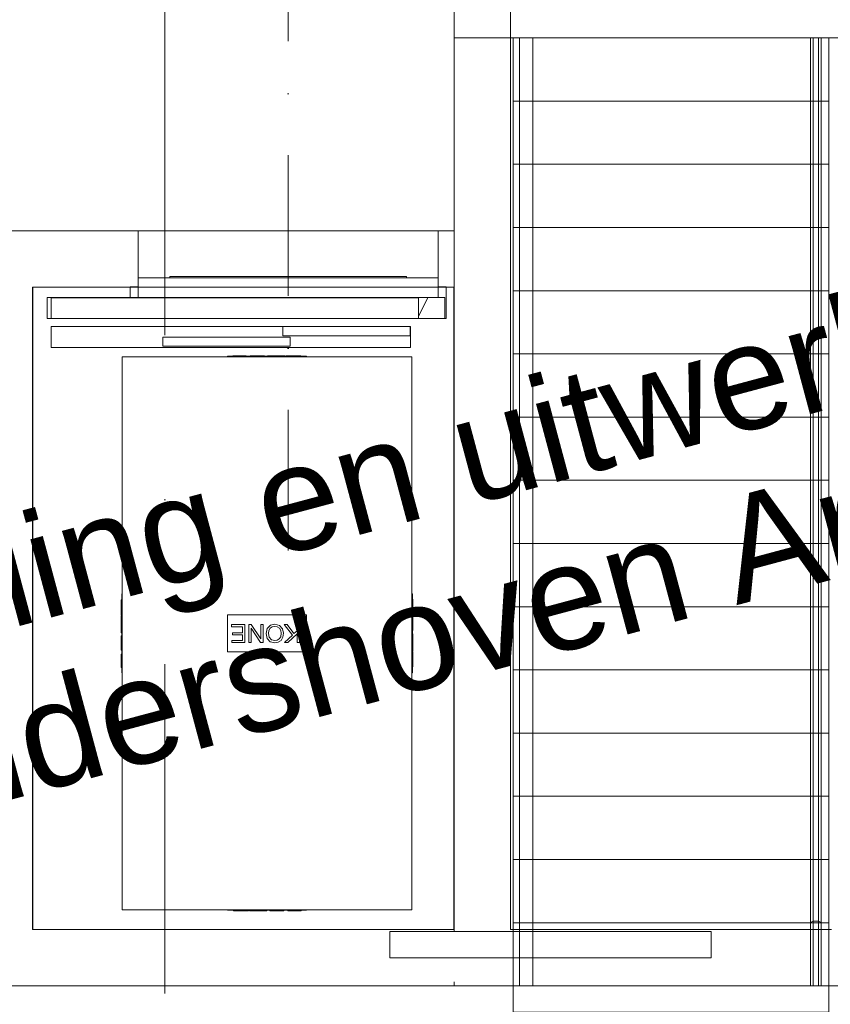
# Model space of a CAD drawing. Header units: millimetres. Extents: x -54205 to 99702, y -35458 to 70878.
# Tile 207 of 226: x 31849 to 34928, y 34076 to 37815. Entities that reach past the tile are written whole.
import ezdxf
from ezdxf.enums import TextEntityAlignment as Align

# ---------------------------------------------------------------- set-up
doc = ezdxf.new("R2010")
doc.units = ezdxf.units.MM
doc.header["$MEASUREMENT"] = 0
for name, pattern in [('streep-punt', [2500, 1250, -625, 0, -625]), ('streep-punt asymmetrisch', [966.67, 533.33, -233.336667, 0.003333, -200]), ('streeplijn', [468.700004, 312.5, -156.200004]), ('Wipeout_Contour', [1000, 0, -1000])]:
    doc.linetypes.add(name, pattern=pattern)
for name, color, linetype in [('IFC Appartementen', 7, 'Continuous'), ('Maatvoering 1_ 100', 7, 'Continuous'), ('Maatvoering 1_ 100 2D arcering', 7, 'Continuous'), ('New_IFC Appartementen', 7, 'Continuous'), ('New_IFC Appartementen Afdek-arcering', 7, 'Continuous'), ('New_Info 1_ 50_100', 7, 'Continuous'), ('New_Maatvoering 1_ 100', 7, 'Continuous'), ('New_Maatvoering 1_ 100 2D arcering', 7, 'Continuous'), ('Stramien', 7, 'Continuous')]:
    doc.layers.add(name, color=color, linetype=linetype)
doc.styles.add('GENERATED_STYLE_1', font='arial.ttf')
doc.styles.add('GENERATED_STYLE_2', font='arial.ttf')
doc.dimstyles.new('GENERATED_STYLE__2', dxfattribs={"dimtxt": 250, "dimasz": 142.5, "dimexe": 0.18, "dimexo": 0.0625, "dimgap": 0, "dimtad": 1, "dimtih": 1, "dimtoh": 1, "dimdec": 0, "dimzin": 0, "dimdsep": 46, "dimtxsty": 'GENERATED_STYLE_2', "dimblk": 'ARROWHEAD_11', "dimblk1": 'ARROWHEAD_11', "dimblk2": 'ARROWHEAD_11', "dimcen": 0.09, "dimse1": 1, "dimse2": 1, "dimclrd": 1, "dimclre": 1, "dimclrt": 2, "dimadec": 1, "dimazin": 0, "dimtfac": 1, "dimtdec": 4, "dimtmove": 0, "dimatfit": 3, "dimfxl": 1, "dimtolj": 1, "dimtzin": 0, "dimarcsym": 0})
doc.dimstyles.new('GENERATED_STYLE__4', dxfattribs={"dimtxt": 179.999995, "dimasz": 142.5, "dimexe": 0.18, "dimexo": 0.0625, "dimgap": 0, "dimtad": 1, "dimtih": 1, "dimtoh": 1, "dimdec": 0, "dimzin": 0, "dimdsep": 46, "dimtxsty": 'GENERATED_STYLE_1', "dimblk": 'ARROWHEAD_11', "dimblk1": 'ARROWHEAD_11', "dimblk2": 'ARROWHEAD_11', "dimcen": 0.09, "dimse1": 1, "dimse2": 1, "dimclrd": 1, "dimclre": 1, "dimclrt": 2, "dimadec": 1, "dimazin": 0, "dimtfac": 1, "dimtdec": 4, "dimtmove": 0, "dimatfit": 3, "dimfxl": 1, "dimtolj": 1, "dimtzin": 0, "dimarcsym": 0})
doc.dimstyles.new('GENERATED_STYLE__5', dxfattribs={"dimtxt": 250, "dimasz": 142.5, "dimexe": 0.18, "dimexo": 0.0625, "dimgap": 0, "dimtad": 1, "dimdec": 0, "dimzin": 0, "dimdsep": 46, "dimtxsty": 'GENERATED_STYLE_2', "dimblk": 'ARROWHEAD_11', "dimblk1": 'ARROWHEAD_11', "dimblk2": 'ARROWHEAD_11', "dimcen": 0.09, "dimse1": 1, "dimse2": 1, "dimclrd": 1, "dimclre": 1, "dimclrt": 2, "dimadec": 1, "dimazin": 0, "dimtfac": 1, "dimtdec": 4, "dimtmove": 0, "dimatfit": 3, "dimfxl": 1, "dimtolj": 1, "dimtzin": 0, "dimarcsym": 0})
doc.dimstyles.new('GENERATED_STYLE__6', dxfattribs={"dimtxt": 179.999995, "dimasz": 142.5, "dimexe": 0.18, "dimexo": 0.0625, "dimgap": 0, "dimtad": 1, "dimdec": 0, "dimzin": 0, "dimdsep": 46, "dimtxsty": 'GENERATED_STYLE_1', "dimblk": 'ARROWHEAD_11', "dimblk1": 'ARROWHEAD_11', "dimblk2": 'ARROWHEAD_11', "dimcen": 0.09, "dimse1": 1, "dimse2": 1, "dimclrd": 1, "dimclre": 1, "dimclrt": 2, "dimadec": 1, "dimazin": 0, "dimtfac": 1, "dimtdec": 4, "dimtmove": 0, "dimatfit": 3, "dimfxl": 1, "dimtolj": 1, "dimtzin": 0, "dimarcsym": 0})

# ---------------------------------------------------------------- blocks, each defined once
blk = doc.blocks.new('Slab_10_1', base_point=(36581, 32711.9))
at = {"layer": 'New_IFC Appartementen', "color": 1, "linetype": 'streeplijn', "lineweight": 0, "flags": 128}
blk.add_lwpolyline([(36581, 32711.9), (36581, 34145.9), (33499, 34145.9), (33499, 34359.9), (31899, 34359.9), (31899, 36799.9), (33499, 36799.9), (33499, 37745.9), (36581, 37745.9), (36581, 39179.9), (30191, 39179.9), (30191, 32711.9)], close=True, dxfattribs=at)
blk = doc.blocks.new('Opening_5_1')
at = {"layer": 'New_IFC Appartementen', "color": 1, "linetype": 'streeplijn', "lineweight": 0, "flags": 128}
for points in [[(33498, 36799.9), (31898, 36799.9)], [(31898, 36799.9), (31898, 34359.9)], [(33498, 34359.9), (33498, 36799.9)], [(31898, 34359.9), (33498, 34359.9)]]:
    blk.add_lwpolyline(points, dxfattribs=at)
blk = doc.blocks.new('Opening_6_1')
at = {"layer": 'New_IFC Appartementen', "color": 9, "linetype": 'streep-punt asymmetrisch', "lineweight": 0}
blk.add_line((32869, 35799.9), (32869, 38013.9), dxfattribs=at)
at = {"layer": 'New_IFC Appartementen', "color": 1, "linetype": 'Continuous', "lineweight": 0, "flags": 128}
for points in [[(33439, 37013.9), (32299, 37013.9)], [(32299, 36799.9), (33439, 36799.9)]]:
    blk.add_lwpolyline(points, dxfattribs=at)
at = {"layer": 'New_IFC Appartementen', "color": 9, "linetype": 'Continuous', "lineweight": 0, "flags": 128}
for points in [[(32299, 37013.9), (32299, 36799.9)], [(33439, 36799.9), (33439, 37013.9)]]:
    blk.add_lwpolyline(points, dxfattribs=at)
blk = doc.blocks.new('Wall_315_1', base_point=(33606, 34145.9))
at = {"layer": 'New_IFC Appartementen', "color": 1, "linetype": 'Continuous', "lineweight": 0, "flags": 128}
for points in [[(33499, 37951.9), (33499, 37013.9)], [(33713, 34359.9), (33713, 37951.9)], [(33499, 36799.9), (33499, 34359.9)]]:
    blk.add_lwpolyline(points, dxfattribs=at)
blk = doc.blocks.new('Wall_316_1', base_point=(31792, 36906.9))
at = {"layer": 'New_IFC Appartementen', "color": 1, "linetype": 'Continuous', "lineweight": 0, "flags": 128}
for points in [[(31685, 37013.9), (31685, 36799.9)], [(32299, 37013.9), (31685, 37013.9)], [(33499, 37013.9), (33439, 37013.9)], [(31899, 36799.9), (32299, 36799.9)], [(33439, 36799.9), (33499, 36799.9)]]:
    blk.add_lwpolyline(points, dxfattribs=at)
blk = doc.blocks.new('Wall_317_1', base_point=(35040, 34252.9))
at = {"layer": 'New_IFC Appartementen', "color": 1, "linetype": 'Continuous', "lineweight": 0, "flags": 128}
for points in [[(31685, 34145.9), (31685, 34359.9)], [(33499, 34359.9), (31899, 34359.9)], [(34933, 34359.9), (33713, 34359.9)], [(31685, 34145.9), (33499, 34145.9)], [(33713, 34145.9), (34933, 34145.9)]]:
    blk.add_lwpolyline(points, dxfattribs=at)
blk = doc.blocks.new('Wall_318_1', base_point=(31792, 36906.9))
at = {"layer": 'New_IFC Appartementen', "color": 1, "linetype": 'Continuous', "lineweight": 0, "flags": 128}
for points in [[(31685, 36799.9), (31685, 36099.9)], [(31899, 34359.9), (31899, 36799.9)], [(31685, 35999.9), (31685, 35185.9)], [(31685, 35085.9), (31685, 34359.9)]]:
    blk.add_lwpolyline(points, dxfattribs=at)
blk = doc.blocks.new('Wall_319_1', base_point=(34475, 34302.9))
at = {"color": 254, "linetype": 'Wipeout_Contour', "lineweight": 0, "ltscale": 192819.80749}
blk.add_wipeout([(34475, 34352.9), (33255, 34352.9), (33255, 34252.9), (34475, 34252.9)], dxfattribs=at).dxf.layer = 'New_IFC Appartementen Afdek-arcering'
at = {"layer": 'New_IFC Appartementen', "color": 2, "linetype": 'Continuous', "lineweight": 0, "flags": 128}
for points in [[(34475, 34352.9), (33255, 34352.9)], [(33255, 34352.9), (33255, 34252.9)], [(34475, 34252.9), (34475, 34352.9)], [(33255, 34252.9), (34475, 34252.9)]]:
    blk.add_lwpolyline(points, dxfattribs=at)
blk = doc.blocks.new('IFC Opening Extruded')
at = {"layer": 'New_IFC Appartementen', "color": 9, "linetype": 'Continuous', "lineweight": 0}
for p, q in [((14174, -3247), (11734, -3247)), ((11734, -3247), (11734, -4847)), ((14174, -4847), (14174, -3247)), ((11734, -4847), (14174, -4847))]:
    blk.add_line(p, q, dxfattribs=at)
blk = doc.blocks.new('Transport Element 1')
at = {"layer": 'New_IFC Appartementen', "color": 9, "linetype": 'Continuous', "lineweight": 0}
for p, q in [((900, -5.4), (-465, -5.4)), ((-465, -5.4), (-465, -85.4)), ((476.5, -10.4), (-7, -10.4)), ((-7, -10.4), (-7, -45.4)), ((476.5, -45.4), (476.5, -10.4)), ((900, -85.4), (900, -5.4)), ((20.5, -50.4), (-463, -50.4)), ((-463, -50.4), (-463, -85.4)), ((-7, -45.4), (476.5, -45.4)), ((20.5, -85.4), (20.5, -50.4)), ((-465, -85.4), (-463, -85.4)), ((-463, -85.4), (20.5, -85.4)), ((20.5, -85.4), (900, -85.4))]:
    blk.add_line(p, q, dxfattribs=at)
blk = doc.blocks.new('Transport Element 2')
at = {"layer": 'New_IFC Appartementen', "color": 9, "linetype": 'Continuous', "lineweight": 0}
for p, q in [((550, 1050), (-550, 1050)), ((-550, 1050), (-550, -1050)), ((149.9, 1052), (-149.9, 1052)), ((-149.9, 1052), (-149.9, 1050)), ((-129.8, 1054), (-128.7, 1054)), ((-129.8, 1052), (-129.8, 1054)), ((-128.7, 1054), (-79.2, 1054)), ((-128.7, 1052), (-128.7, 1054)), ((-79.2, 1052), (-79.2, 1054)), ((-64.1, 1054), (-55.5, 1054)), ((-64.1, 1052), (-64.1, 1054)), ((-55.5, 1054), (-19.5, 1054)), ((-55.5, 1052), (-55.5, 1054)), ((-19.5, 1054), (-10.2, 1054)), ((-19.5, 1052), (-19.5, 1054)), ((-10.2, 1052), (-10.2, 1054)), ((1.6, 1054), (5.6, 1054)), ((1.6, 1052), (1.6, 1054)), ((5.6, 1054), (17.3, 1054)), ((5.6, 1052), (5.6, 1054)), ((17.3, 1054), (34.4, 1054)), ((17.3, 1052), (17.3, 1054)), ((34.4, 1054), (47.6, 1054)), ((34.4, 1052), (34.4, 1054)), ((47.6, 1054), (58.1, 1054)), ((47.6, 1052), (47.6, 1054)), ((58.1, 1054), (65, 1054)), ((58.1, 1052), (58.1, 1054)), ((65, 1054), (67.3, 1054)), ((65, 1052), (65, 1054)), ((67.3, 1052), (67.3, 1054)), ((70.5, 1054), (71.6, 1054)), ((70.5, 1052), (70.5, 1054)), ((71.6, 1054), (83.7, 1054)), ((71.6, 1052), (71.6, 1054)), ((83.7, 1054), (119, 1054)), ((83.7, 1052), (83.7, 1054)), ((119, 1054), (127.6, 1054)), ((119, 1052), (119, 1054)), ((127.6, 1052), (127.6, 1054)), ((149.9, 1050), (149.9, 1052)), ((550, -1050), (550, 1050)), ((-552, 149.9), (-552, -149.9)), ((-550, 149.9), (-552, 149.9)), ((552, 149.9), (550, 149.9)), ((552, -149.9), (552, 149.9)), ((-554, 127.6), (-554, 119)), ((-554, 127.6), (-552, 127.6)), ((-554, 119), (-554, 83.7)), ((-554, 119), (-552, 119)), ((552, 129.8), (554, 129.8)), ((552, 128.7), (554, 128.7)), ((554, 129.8), (554, 128.7)), ((554, 128.7), (554, 79.2)), ((-554, 83.7), (-554, 71.6)), ((-554, 83.7), (-552, 83.7)), ((552, 79.2), (554, 79.2)), ((-554, 71.6), (-554, 70.5)), ((-554, 71.6), (-552, 71.6)), ((-554, 70.5), (-552, 70.5)), ((-554, 67.3), (-554, 65)), ((-554, 67.3), (-552, 67.3)), ((-554, 65), (-554, 58.1)), ((-554, 65), (-552, 65)), ((-554, 58.1), (-554, 47.6)), ((-554, 58.1), (-552, 58.1)), ((-554, 47.6), (-554, 34.4)), ((-554, 47.6), (-552, 47.6)), ((150, 70), (-150, 70)), ((-150, 70), (-150, -70)), ((150, -70), (150, 70)), ((552, 64.1), (554, 64.1)), ((552, 55.5), (554, 55.5)), ((554, 64.1), (554, 55.5)), ((554, 55.5), (554, 19.5)), ((-554, 34.4), (-554, 17.3)), ((-554, 34.4), (-552, 34.4)), ((-554, 17.3), (-554, 5.6)), ((-554, 17.3), (-552, 17.3)), ((-554, 5.6), (-554, 1.6)), ((-554, 5.6), (-552, 5.6)), ((-554, 1.6), (-552, 1.6)), ((-113.7, 35.4), (-122.4, 35.4)), ((-122.4, 35.4), (-122.4, -33.5)), ((-78.4, 35.4), (-113.7, 1.7)), ((-113.7, 1.7), (-113.7, 35.4)), ((-113.7, -9.8), (-102.1, 1.3)), ((-102.1, 1.3), (-75.8, -33.5)), ((-96, 7.1), (-66.4, 35.4)), ((-65.3, -33.5), (-96, 7.1)), ((-66.4, 35.4), (-78.4, 35.4)), ((-59.8, 15.3), (-62, 0.1)), ((-62, 0.1), (-58.1, -17.1)), ((-52.9, 26.8), (-59.8, 15.3)), ((-53.4, 0), (-51.6, 12.9)), ((-42.3, 34.1), (-52.9, 26.8)), ((-51.6, 12.9), (-46.2, 21.5)), ((-46.2, 21.5), (-38.4, 26.3)), ((-29.2, 36.5), (-42.3, 34.1)), ((-38.4, 26.3), (-29.1, 27.9)), ((-12, 32), (-29.2, 36.5)), ((-29.1, 27.9), (-16.5, 24.6)), ((-16.5, 24.6), (-7.9, 15.1)), ((-0.4, 19.3), (-12, 32)), ((-7.9, 15.1), (-5, 0.9)), ((-5, 0.9), (-6.7, -10.5)), ((-0.6, -17.8), (3.6, 0.9)), ((3.6, 0.9), (-0.4, 19.3)), ((24.7, 35.4), (15.5, 35.4)), ((15.5, 35.4), (15.5, -33.5)), ((24.1, -33.5), (24.1, 21.1)), ((24.1, 21.1), (60.1, -33.5)), ((60.7, -19.2), (24.7, 35.4)), ((69.3, 35.4), (60.7, 35.4)), ((60.7, 35.4), (60.7, -19.2)), ((69.3, -33.5), (69.3, 35.4)), ((134, 35.4), (84.4, 35.4)), ((84.4, 35.4), (84.4, -33.5)), ((93, 6.4), (93, 26.8)), ((93, 26.8), (134, 26.8)), ((131.8, 6.4), (93, 6.4)), ((131.8, -2.3), (131.8, 6.4)), ((134, 26.8), (134, 35.4)), ((552, 19.5), (554, 19.5)), ((552, 10.2), (554, 10.2)), ((554, 19.5), (554, 10.2)), ((-554, -10.2), (-554, -19.5)), ((-554, -10.2), (-552, -10.2)), ((-554, -19.5), (-554, -55.5)), ((-554, -19.5), (-552, -19.5)), ((-122.4, -33.5), (-113.7, -33.5)), ((-113.7, -33.5), (-113.7, -9.8)), ((-75.8, -33.5), (-65.3, -33.5)), ((-58.1, -17.1), (-46.5, -29.9)), ((-51.7, -10.8), (-53.4, 0)), ((-46.5, -19), (-51.7, -10.8)), ((-38.8, -24.2), (-46.5, -19)), ((-46.5, -29.9), (-29.2, -34.6)), ((-29.3, -26), (-38.8, -24.2)), ((-19.6, -24.2), (-29.3, -26)), ((-29.2, -34.6), (-12.5, -30.3)), ((-11.8, -19), (-19.6, -24.2)), ((-12.5, -30.3), (-0.6, -17.8)), ((-6.7, -10.5), (-11.8, -19)), ((15.5, -33.5), (24.1, -33.5)), ((60.1, -33.5), (69.3, -33.5)), ((84.4, -33.5), (135, -33.5)), ((93, -24.9), (93, -2.3)), ((93, -2.3), (131.8, -2.3)), ((135, -24.9), (93, -24.9)), ((135, -33.5), (135, -24.9)), ((552, -1.6), (554, -1.6)), ((552, -5.6), (554, -5.6)), ((552, -17.3), (554, -17.3)), ((552, -34.4), (554, -34.4)), ((554, -1.6), (554, -5.6)), ((554, -5.6), (554, -17.3)), ((554, -17.3), (554, -34.4)), ((554, -34.4), (554, -47.6)), ((-554, -55.5), (-554, -64.1)), ((-554, -55.5), (-552, -55.5)), ((-554, -64.1), (-552, -64.1)), ((-150, -70), (150, -70)), ((552, -47.6), (554, -47.6)), ((552, -58.1), (554, -58.1)), ((552, -65), (554, -65)), ((552, -67.3), (554, -67.3)), ((552, -70.5), (554, -70.5)), ((552, -71.6), (554, -71.6)), ((554, -47.6), (554, -58.1)), ((554, -58.1), (554, -65)), ((554, -65), (554, -67.3)), ((554, -70.5), (554, -71.6)), ((554, -71.6), (554, -83.7)), ((-554, -79.2), (-554, -128.7)), ((-554, -79.2), (-552, -79.2)), ((552, -83.7), (554, -83.7)), ((554, -83.7), (554, -119)), ((-554, -128.7), (-554, -129.8)), ((-554, -128.7), (-552, -128.7)), ((-554, -129.8), (-552, -129.8)), ((552, -119), (554, -119)), ((552, -127.6), (554, -127.6)), ((554, -119), (554, -127.6)), ((-552, -149.9), (-550, -149.9)), ((550, -149.9), (552, -149.9)), ((-550, -1050), (550, -1050)), ((-149.9, -1050), (-149.9, -1052)), ((-149.9, -1052), (149.9, -1052)), ((-127.6, -1054), (-127.6, -1052)), ((-127.6, -1054), (-119, -1054)), ((-119, -1054), (-119, -1052)), ((-119, -1054), (-83.7, -1054)), ((-83.7, -1054), (-83.7, -1052)), ((-83.7, -1054), (-71.6, -1054)), ((-71.6, -1054), (-71.6, -1052)), ((-71.6, -1054), (-70.5, -1054)), ((-70.5, -1054), (-70.5, -1052)), ((-67.3, -1054), (-67.3, -1052)), ((-67.3, -1054), (-65, -1054)), ((-65, -1054), (-65, -1052)), ((-65, -1054), (-58.1, -1054)), ((-58.1, -1054), (-58.1, -1052)), ((-58.1, -1054), (-47.6, -1054)), ((-47.6, -1054), (-47.6, -1052)), ((-47.6, -1054), (-34.4, -1054)), ((-34.4, -1054), (-34.4, -1052)), ((-34.4, -1054), (-17.3, -1054)), ((-17.3, -1054), (-17.3, -1052)), ((-17.3, -1054), (-5.6, -1054)), ((-5.6, -1054), (-5.6, -1052)), ((-5.6, -1054), (-1.6, -1054)), ((-1.6, -1054), (-1.6, -1052)), ((10.2, -1054), (10.2, -1052)), ((10.2, -1054), (19.5, -1054)), ((19.5, -1054), (19.5, -1052)), ((19.5, -1054), (55.5, -1054)), ((55.5, -1054), (55.5, -1052)), ((55.5, -1054), (64.1, -1054)), ((64.1, -1054), (64.1, -1052)), ((79.2, -1054), (79.2, -1052)), ((79.2, -1054), (128.7, -1054)), ((128.7, -1054), (128.7, -1052)), ((128.7, -1054), (129.8, -1054)), ((129.8, -1054), (129.8, -1052)), ((149.9, -1052), (149.9, -1050))]:
    blk.add_line(p, q, dxfattribs=at)
blk = doc.blocks.new('Transport Element 3')
at = {"layer": 'New_IFC Appartementen', "color": 9, "linetype": 'Continuous', "lineweight": 0}
for p, q in [((570, 75.6), (-570, 75.6)), ((-570, 75.6), (-570, 0.6)), ((-450, 80.6), (-450, 75.6)), ((-450, 80.6), (450, 80.6)), ((450, 80.6), (450, 75.6)), ((570, 0.6), (570, 75.6)), ((-570, 40.6), (-600, 40.6)), ((-600, 40.6), (-600, 0.6)), ((600, 40.6), (570, 40.6)), ((600, -79.4), (600, 40.6)), ((-570, 0.6), (-915, 0.6)), ((-915, 0.6), (-915, -79.4)), ((-570, 0.6), (570, 0.6)), ((450, 0.6), (450, -0.9)), ((495, -71.3), (530.2, 0.6)), ((595, 0.6), (570, 0.6)), ((595, -79.4), (595, 0.6)), ((495, -0.9), (-900, -0.9)), ((-900, -0.9), (-900, -79.4)), ((495, -79.4), (495, -0.9)), ((-915, -79.4), (-900, -79.4)), ((-900, -79.4), (495, -79.4)), ((495, -79.4), (595, -79.4)), ((595, -79.4), (600, -79.4))]:
    blk.add_line(p, q, dxfattribs=at)
blk = doc.blocks.new('Railing 6')
at = {"layer": 'New_IFC Appartementen', "color": 9, "linetype": 'Continuous', "lineweight": 0}
for p, q in [((0, 0), (0, 50)), ((0, 50), (240, 50)), ((240, 50), (3600, 50)), ((240, 50), (240, 0)), ((3600, 50), (3600, 0)), ((240, 0), (0, 0)), ((3600, 0), (240, 0))]:
    blk.add_line(p, q, dxfattribs=at)
blk = doc.blocks.new('Railing 7')
at = {"layer": 'New_IFC Appartementen', "color": 9, "linetype": 'Continuous', "lineweight": 0}
for p, q in [((0, 39.5), (0, 41.6)), ((0, 41.6), (240, 41.6)), ((0, 37.4), (0, 39.5)), ((240, 41.6), (3600, 41.6)), ((240, 41.6), (241.5, 39.1)), ((241.5, 39.1), (242.9, 36.6)), ((3600, 41.6), (3600, 39.6)), ((3600, 39.6), (3600, 37.7)), ((3600, 37.7), (3600, 34.6)), ((0, 34.5), (0, 37.4)), ((0, 31.6), (0, 34.5)), ((0, 26.6), (0, 31.6)), ((0, 31.6), (245.9, 31.6)), ((0, 21.6), (0, 26.6)), ((0, 16.6), (0, 21.6)), ((0, 11.6), (0, 16.6)), ((0, 9.1), (0, 11.6)), ((245.9, 11.6), (0, 11.6)), ((0, 6.6), (0, 9.1)), ((0, 3.7), (0, 6.6)), ((0, 1.6), (0, 3.7)), ((240, 1.6), (0, 1.6)), ((241.5, 4.1), (240, 1.6)), ((3600, 1.6), (240, 1.6)), ((242.9, 6.6), (241.5, 4.1)), ((242.9, 36.6), (244.4, 34.1)), ((244.4, 9.1), (242.9, 6.6)), ((244.4, 34.1), (245.9, 31.6)), ((245.9, 11.6), (244.4, 9.1)), ((245.9, 31.6), (3600, 31.6)), ((245.9, 31.6), (245.9, 26.6)), ((245.9, 26.6), (245.9, 21.6)), ((245.9, 21.6), (245.9, 16.6)), ((245.9, 16.6), (245.9, 11.6)), ((3600, 11.6), (245.9, 11.6)), ((3600, 34.6), (3600, 31.6)), ((3600, 31.6), (3600, 26.6)), ((3600, 26.6), (3600, 21.6)), ((3600, 21.6), (3600, 16.6)), ((3600, 16.6), (3600, 11.6)), ((3600, 11.6), (3600, 9.1)), ((3600, 9.1), (3600, 6.6)), ((3600, 6.6), (3600, 3.6)), ((3600, 3.6), (3600, 1.6))]:
    blk.add_line(p, q, dxfattribs=at)
blk = doc.blocks.new('Model Element 29')
at = {"layer": 'New_IFC Appartementen', "color": 9, "linetype": 'Continuous', "lineweight": 0}
for p, q in [((0, 0), (0, 1200)), ((340, 1200), (0, 1200)), ((580, 1200), (340, 1200)), ((340, 0), (340, 1200)), ((820, 1200), (580, 1200)), ((580, 0), (580, 1200)), ((1060, 1200), (820, 1200)), ((820, 0), (820, 1200)), ((1300, 1200), (1060, 1200)), ((1060, 0), (1060, 1200)), ((1540, 1200), (1300, 1200)), ((1300, 0), (1300, 1200)), ((1780, 1200), (1540, 1200)), ((1540, 0), (1540, 1200)), ((2020, 1200), (1780, 1200)), ((1780, 0), (1780, 1200)), ((2260, 1200), (2020, 1200)), ((2020, 0), (2020, 1200)), ((2500, 1200), (2260, 1200)), ((2260, 0), (2260, 1200)), ((2740, 1200), (2500, 1200)), ((2500, 0), (2500, 1200)), ((2980, 1200), (2740, 1200)), ((2740, 0), (2740, 1200)), ((3220, 1200), (2980, 1200)), ((2980, 0), (2980, 1200)), ((3460, 1200), (3220, 1200)), ((3220, 0), (3220, 1200)), ((3700, 1200), (3460, 1200)), ((3460, 0), (3460, 1200)), ((3700, 0), (3700, 1200)), ((0, 0), (340, 0)), ((340, 0), (580, 0)), ((580, 0), (820, 0)), ((820, 0), (1060, 0)), ((1060, 0), (1300, 0)), ((1300, 0), (1540, 0)), ((1540, 0), (1780, 0)), ((1780, 0), (2020, 0)), ((2020, 0), (2260, 0)), ((2260, 0), (2500, 0)), ((2500, 0), (2740, 0)), ((2740, 0), (2980, 0)), ((2980, 0), (3220, 0)), ((3220, 0), (3460, 0)), ((3460, 0), (3700, 0))]:
    blk.add_line(p, q, dxfattribs=at)
blk = doc.blocks.new('Model Element 31')
at = {"layer": 'New_IFC Appartementen', "color": 9, "linetype": 'Continuous', "lineweight": 0}
for p, q in [((0, 0), (0, 1200)), ((340, 1200), (0, 1200)), ((580, 1200), (340, 1200)), ((340, 0), (340, 1200)), ((820, 1200), (580, 1200)), ((580, 0), (580, 1200)), ((1060, 1200), (820, 1200)), ((820, 0), (820, 1200)), ((1300, 1200), (1060, 1200)), ((1060, 0), (1060, 1200)), ((1540, 1200), (1300, 1200)), ((1300, 0), (1300, 1200)), ((1780, 1200), (1540, 1200)), ((1540, 0), (1540, 1200)), ((2020, 1200), (1780, 1200)), ((1780, 0), (1780, 1200)), ((2260, 1200), (2020, 1200)), ((2020, 0), (2020, 1200)), ((2500, 1200), (2260, 1200)), ((2260, 0), (2260, 1200)), ((2740, 1200), (2500, 1200)), ((2500, 0), (2500, 1200)), ((2980, 1200), (2740, 1200)), ((2740, 0), (2740, 1200)), ((3220, 1200), (2980, 1200)), ((2980, 0), (2980, 1200)), ((3460, 1200), (3220, 1200)), ((3220, 0), (3220, 1200)), ((3700, 1200), (3460, 1200)), ((3460, 0), (3460, 1200)), ((3700, 0), (3700, 1200)), ((0, 0), (340, 0)), ((340, 0), (580, 0)), ((580, 0), (820, 0)), ((820, 0), (1060, 0)), ((1060, 0), (1300, 0)), ((1300, 0), (1540, 0)), ((1540, 0), (1780, 0)), ((1780, 0), (2020, 0)), ((2020, 0), (2260, 0)), ((2260, 0), (2500, 0)), ((2500, 0), (2740, 0)), ((2740, 0), (2980, 0)), ((2980, 0), (3220, 0)), ((3220, 0), (3460, 0)), ((3460, 0), (3700, 0))]:
    blk.add_line(p, q, dxfattribs=at)
blk = doc.blocks.new('*D1133')
at = {"layer": 'Maatvoering 1_ 100 2D arcering', "linetype": 'Continuous', "lineweight": 0}
for points in [[(64027.5, 56125.9), (64030.4, 56111.6), (64038.5, 56099.4), (64050.6, 56091.3), (64065, 56088.4), (64079.4, 56091.3), (64091.5, 56099.4), (64099.6, 56111.6), (64102.5, 56125.9), (64099.6, 56140.3), (64091.5, 56152.4), (64079.4, 56160.6), (64065, 56163.4), (64050.6, 56160.6), (64038.5, 56152.4), (64030.4, 56140.3)], [(64027.5, 3115.7), (64030.4, 3101.3), (64038.5, 3089.2), (64050.6, 3081), (64065, 3078.2), (64079.4, 3081), (64091.5, 3089.2), (64099.6, 3101.3), (64102.5, 3115.7), (64099.6, 3130), (64091.5, 3142.2), (64079.4, 3150.3), (64065, 3153.2), (64050.6, 3150.3), (64038.5, 3142.2), (64030.4, 3130)]]:
    blk.add_hatch(color=1, dxfattribs=at).paths.add_polyline_path(points)
at = {"layer": 'Maatvoering 1_ 100', "color": 1, "linetype": 'Continuous', "lineweight": 0}
for p, q in [((64065, 56163.4), (64065, 56200.9)), ((64027.5, 56125.9), (63924.4, 56125.9)), ((64205.6, 56125.9), (64102.5, 56125.9)), ((64065, 3153.2), (64065, 56088.4)), ((64027.5, 3115.7), (63924.4, 3115.7)), ((64205.6, 3115.7), (64102.5, 3115.7)), ((64065, 3040.7), (64065, 3078.2))]:
    blk.add_line(p, q, dxfattribs=at)
for centre in [(64065, 56125.9), (64065, 3115.7)]:
    blk.add_circle(centre, 37.5, dxfattribs=at)
at = {"layer": 'Maatvoering 1_ 100', "color": 2, "lineweight": 0, "insert": (64015, 29096.5), "char_height": 250, "attachment_point": 7, "rotation": 90, "style": 'GENERATED_STYLE_2'}
blk.add_mtext('\\A1;{\\pql;\\fArial|b1|i0|c0|p0;\\W1.000000;53.010}', dxfattribs=at)
blk = doc.blocks.new('ARROWHEAD_11')
at = {"color": 0, "linetype": 'Continuous', "lineweight": 0}
blk.add_line((0, 0), (-1, 0), dxfattribs=at)
at = {"color": 0, "linetype": 'Continuous', "lineweight": 0, "const_width": 0.25, "flags": 128}
blk.add_lwpolyline([(-0.125, 0, 1), (0.125, 0, 1)], format="xyb", close=True, dxfattribs=at)
blk = doc.blocks.new('*D1137')
at = {"layer": 'New_Maatvoering 1_ 100 2D arcering', "linetype": 'Continuous', "lineweight": 0}
for points in [[(63027.5, 56125.9), (63030.4, 56111.6), (63038.5, 56099.4), (63050.6, 56091.3), (63065, 56088.4), (63079.4, 56091.3), (63091.5, 56099.4), (63099.6, 56111.6), (63102.5, 56125.9), (63099.6, 56140.3), (63091.5, 56152.4), (63079.4, 56160.6), (63065, 56163.4), (63050.6, 56160.6), (63038.5, 56152.4), (63030.4, 56140.3)], [(63027.5, 27835.9), (63030.4, 27821.6), (63038.5, 27809.4), (63050.6, 27801.3), (63065, 27798.4), (63079.4, 27801.3), (63091.5, 27809.4), (63099.6, 27821.6), (63102.5, 27835.9), (63099.6, 27850.3), (63091.5, 27862.4), (63079.4, 27870.6), (63065, 27873.4), (63050.6, 27870.6), (63038.5, 27862.4), (63030.4, 27850.3)]]:
    blk.add_hatch(color=1, dxfattribs=at).paths.add_polyline_path(points)
at = {"layer": 'New_Maatvoering 1_ 100', "color": 1, "linetype": 'Continuous', "lineweight": 0}
for p, q in [((63065, 56163.4), (63065, 56200.9)), ((63027.5, 56125.9), (62924.4, 56125.9)), ((63205.6, 56125.9), (63102.5, 56125.9)), ((63065, 27873.4), (63065, 56088.4)), ((63027.5, 27835.9), (62924.4, 27835.9)), ((63205.6, 27835.9), (63102.5, 27835.9))]:
    blk.add_line(p, q, dxfattribs=at)
for centre in [(63065, 56125.9), (63065, 27835.9)]:
    blk.add_circle(centre, 37.5, dxfattribs=at)
at = {"layer": 'New_Maatvoering 1_ 100', "color": 2, "lineweight": 0, "insert": (63029, 41603.4), "char_height": 180, "attachment_point": 7, "rotation": 90, "style": 'GENERATED_STYLE_1'}
blk.add_mtext('\\A1;{\\pql;\\fArial|b0|i0|c0|p0;\\W1.000000;28.290}', dxfattribs=at)
blk = doc.blocks.new('*D1145')
at = {"layer": 'New_Maatvoering 1_ 100 2D arcering', "linetype": 'Continuous', "lineweight": 0}
for points in [[(62027.5, 56125.9), (62030.4, 56111.6), (62038.5, 56099.4), (62050.6, 56091.3), (62065, 56088.4), (62079.4, 56091.3), (62091.5, 56099.4), (62099.6, 56111.6), (62102.5, 56125.9), (62099.6, 56140.3), (62091.5, 56152.4), (62079.4, 56160.6), (62065, 56163.4), (62050.6, 56160.6), (62038.5, 56152.4), (62030.4, 56140.3)], [(62027.5, 25860.9), (62030.4, 25846.5), (62038.5, 25834.4), (62050.6, 25826.3), (62065, 25823.4), (62079.4, 25826.3), (62091.5, 25834.4), (62099.6, 25846.5), (62102.5, 25860.9), (62099.6, 25875.2), (62091.5, 25887.4), (62079.4, 25895.5), (62065, 25898.4), (62050.6, 25895.5), (62038.5, 25887.4), (62030.4, 25875.2)]]:
    blk.add_hatch(color=1, dxfattribs=at).paths.add_polyline_path(points)
at = {"layer": 'New_Maatvoering 1_ 100', "color": 1, "linetype": 'Continuous', "lineweight": 0}
for p, q in [((62065, 56163.4), (62065, 56200.9)), ((62027.5, 56125.9), (61924.4, 56125.9)), ((62205.6, 56125.9), (62102.5, 56125.9)), ((62065, 25898.4), (62065, 56088.4)), ((62027.5, 25860.9), (61924.4, 25860.9)), ((62205.6, 25860.9), (62102.5, 25860.9)), ((62065, 25785.9), (62065, 25823.4))]:
    blk.add_line(p, q, dxfattribs=at)
for centre in [(62065, 56125.9), (62065, 25860.9)]:
    blk.add_circle(centre, 37.5, dxfattribs=at)
at = {"layer": 'New_Maatvoering 1_ 100', "color": 2, "lineweight": 0, "insert": (62029, 40615.9), "char_height": 180, "attachment_point": 7, "rotation": 90, "style": 'GENERATED_STYLE_1'}
blk.add_mtext('\\A1;{\\pql;\\fArial|b0|i0|c0|p0;\\W1.000000;30.265}', dxfattribs=at)
blk = doc.blocks.new('*D1148')
at = {"layer": 'New_Maatvoering 1_ 100 2D arcering', "linetype": 'Continuous', "lineweight": 0}
for points in [[(61527.5, 38830.9), (61530.4, 38816.6), (61538.5, 38804.4), (61550.6, 38796.3), (61565, 38793.4), (61579.4, 38796.3), (61591.5, 38804.4), (61599.6, 38816.6), (61602.5, 38830.9), (61599.6, 38845.3), (61591.5, 38857.4), (61579.4, 38865.6), (61565, 38868.4), (61550.6, 38865.6), (61538.5, 38857.4), (61530.4, 38845.3)], [(61527.5, 31185.9), (61530.4, 31171.6), (61538.5, 31159.4), (61550.6, 31151.3), (61565, 31148.4), (61579.4, 31151.3), (61591.5, 31159.4), (61599.6, 31171.6), (61602.5, 31185.9), (61599.6, 31200.3), (61591.5, 31212.4), (61579.4, 31220.6), (61565, 31223.4), (61550.6, 31220.6), (61538.5, 31212.4), (61530.4, 31200.3)]]:
    blk.add_hatch(color=1, dxfattribs=at).paths.add_polyline_path(points)
at = {"layer": 'New_Maatvoering 1_ 100', "color": 1, "linetype": 'Continuous', "lineweight": 0}
for p, q in [((61527.5, 38830.9), (61424.4, 38830.9)), ((61705.6, 38830.9), (61602.5, 38830.9)), ((61565, 31223.4), (61565, 38793.4)), ((61527.5, 31185.9), (61424.4, 31185.9)), ((61705.6, 31185.9), (61602.5, 31185.9))]:
    blk.add_line(p, q, dxfattribs=at)
for centre in [(61565, 38830.9), (61565, 31185.9)]:
    blk.add_circle(centre, 37.5, dxfattribs=at)
at = {"layer": 'New_Maatvoering 1_ 100', "color": 2, "lineweight": 0, "insert": (61529, 34699.5), "char_height": 180, "attachment_point": 7, "rotation": 90, "style": 'GENERATED_STYLE_1'}
blk.add_mtext('\\A1;{\\pql;\\fArial|b0|i0|c0|p0;\\W1.000000;7.645}', dxfattribs=at)
blk = doc.blocks.new('*D1156')
at = {"layer": 'Maatvoering 1_ 100 2D arcering', "linetype": 'Continuous', "lineweight": 0}
for points in [[(-1137.5, 60015.9), (-1134.7, 60001.6), (-1126.6, 59989.4), (-1114.4, 59981.3), (-1100, 59978.4), (-1085.7, 59981.3), (-1073.5, 59989.4), (-1065.4, 60001.6), (-1062.5, 60015.9), (-1065.4, 60030.3), (-1073.5, 60042.4), (-1085.7, 60050.6), (-1100, 60053.4), (-1114.4, 60050.6), (-1126.6, 60042.4), (-1134.7, 60030.3)], [(57892.5, 60015.9), (57895.4, 60001.6), (57903.5, 59989.4), (57915.6, 59981.3), (57930, 59978.4), (57944.4, 59981.3), (57956.5, 59989.4), (57964.6, 60001.6), (57967.5, 60015.9), (57964.6, 60030.3), (57956.5, 60042.4), (57944.4, 60050.6), (57930, 60053.4), (57915.6, 60050.6), (57903.5, 60042.4), (57895.4, 60030.3)]]:
    blk.add_hatch(color=1, dxfattribs=at).paths.add_polyline_path(points)
at = {"layer": 'Maatvoering 1_ 100', "color": 1, "linetype": 'Continuous', "lineweight": 0}
for p, q in [((57930, 60053.4), (57930, 60156.5)), ((-1062.5, 60015.9), (57892.5, 60015.9)), ((57967.5, 60015.9), (58005, 60015.9)), ((57930, 59875.3), (57930, 59978.4))]:
    blk.add_line(p, q, dxfattribs=at)
blk.add_circle((57930, 60015.9), 37.5, dxfattribs=at)
at = {"layer": 'Maatvoering 1_ 100', "color": 2, "lineweight": 0, "insert": (27890.6, 60065.9), "char_height": 250, "attachment_point": 7, "style": 'GENERATED_STYLE_2'}
blk.add_mtext('\\A1;{\\pql;\\fArial|b1|i0|c0|p0;\\W1.000000;59.030}', dxfattribs=at)
blk = doc.blocks.new('*D1160')
at = {"layer": 'New_Maatvoering 1_ 100 2D arcering', "linetype": 'Continuous', "lineweight": 0}
for points in [[(30108.5, 59015.9), (30111.4, 59001.6), (30119.5, 58989.4), (30131.6, 58981.3), (30146, 58978.4), (30160.4, 58981.3), (30172.5, 58989.4), (30180.6, 59001.6), (30183.5, 59015.9), (30180.6, 59030.3), (30172.5, 59042.4), (30160.4, 59050.6), (30146, 59053.4), (30131.6, 59050.6), (30119.5, 59042.4), (30111.4, 59030.3)], [(32032.5, 59015.9), (32035.4, 59001.6), (32043.5, 58989.4), (32055.6, 58981.3), (32070, 58978.4), (32084.4, 58981.3), (32096.5, 58989.4), (32104.6, 59001.6), (32107.5, 59015.9), (32104.6, 59030.3), (32096.5, 59042.4), (32084.4, 59050.6), (32070, 59053.4), (32055.6, 59050.6), (32043.5, 59042.4), (32035.4, 59030.3)]]:
    blk.add_hatch(color=1, dxfattribs=at).paths.add_polyline_path(points)
at = {"layer": 'New_Maatvoering 1_ 100', "color": 1, "linetype": 'Continuous', "lineweight": 0}
for p, q in [((30146, 59053.4), (30146, 59156.5)), ((32070, 59053.4), (32070, 59156.5)), ((30183.5, 59015.9), (32032.5, 59015.9)), ((30146, 58875.3), (30146, 58978.4)), ((32070, 58875.3), (32070, 58978.4))]:
    blk.add_line(p, q, dxfattribs=at)
for centre in [(30146, 59015.9), (32070, 59015.9)]:
    blk.add_circle(centre, 37.5, dxfattribs=at)
at = {"layer": 'New_Maatvoering 1_ 100', "color": 2, "lineweight": 0, "insert": (30799.1, 59051.9), "char_height": 180, "attachment_point": 7, "style": 'GENERATED_STYLE_1'}
blk.add_mtext('\\A1;{\\pql;\\fArial|b0|i0|c0|p0;\\W1.000000;1.924}', dxfattribs=at)
blk = doc.blocks.new('*D1161')
at = {"layer": 'New_Maatvoering 1_ 100 2D arcering', "linetype": 'Continuous', "lineweight": 0}
for points in [[(32032.5, 59015.9), (32035.4, 59001.6), (32043.5, 58989.4), (32055.6, 58981.3), (32070, 58978.4), (32084.4, 58981.3), (32096.5, 58989.4), (32104.6, 59001.6), (32107.5, 59015.9), (32104.6, 59030.3), (32096.5, 59042.4), (32084.4, 59050.6), (32070, 59053.4), (32055.6, 59050.6), (32043.5, 59042.4), (32035.4, 59030.3)], [(54292.5, 59015.9), (54295.4, 59001.6), (54303.5, 58989.4), (54315.6, 58981.3), (54330, 58978.4), (54344.4, 58981.3), (54356.5, 58989.4), (54364.6, 59001.6), (54367.5, 59015.9), (54364.6, 59030.3), (54356.5, 59042.4), (54344.4, 59050.6), (54330, 59053.4), (54315.6, 59050.6), (54303.5, 59042.4), (54295.4, 59030.3)]]:
    blk.add_hatch(color=1, dxfattribs=at).paths.add_polyline_path(points)
at = {"layer": 'New_Maatvoering 1_ 100', "color": 1, "linetype": 'Continuous', "lineweight": 0}
for p, q in [((32070, 59053.4), (32070, 59156.5)), ((54330, 59053.4), (54330, 59156.5)), ((32107.5, 59015.9), (54292.5, 59015.9)), ((32070, 58875.3), (32070, 58978.4)), ((54330, 58875.3), (54330, 58978.4))]:
    blk.add_line(p, q, dxfattribs=at)
for centre in [(32070, 59015.9), (54330, 59015.9)]:
    blk.add_circle(centre, 37.5, dxfattribs=at)
at = {"layer": 'New_Maatvoering 1_ 100', "color": 2, "lineweight": 0, "insert": (42822.5, 59051.9), "char_height": 180, "attachment_point": 7, "style": 'GENERATED_STYLE_1'}
blk.add_mtext('\\A1;{\\pql;\\fArial|b0|i0|c0|p0;\\W1.000000;22.260}', dxfattribs=at)
blk = doc.blocks.new('*D1186')
at = {"layer": 'New_Maatvoering 1_ 100 2D arcering', "linetype": 'Continuous', "lineweight": 0}
for points in [[(30487.5, 58515.9), (30490.4, 58501.6), (30498.5, 58489.4), (30510.6, 58481.3), (30525, 58478.4), (30539.4, 58481.3), (30551.5, 58489.4), (30559.6, 58501.6), (30562.5, 58515.9), (30559.6, 58530.3), (30551.5, 58542.4), (30539.4, 58550.6), (30525, 58553.4), (30510.6, 58550.6), (30498.5, 58542.4), (30490.4, 58530.3)], [(32032.5, 58515.9), (32035.4, 58501.6), (32043.5, 58489.4), (32055.6, 58481.3), (32070, 58478.4), (32084.4, 58481.3), (32096.5, 58489.4), (32104.6, 58501.6), (32107.5, 58515.9), (32104.6, 58530.3), (32096.5, 58542.4), (32084.4, 58550.6), (32070, 58553.4), (32055.6, 58550.6), (32043.5, 58542.4), (32035.4, 58530.3)]]:
    blk.add_hatch(color=1, dxfattribs=at).paths.add_polyline_path(points)
at = {"layer": 'New_Maatvoering 1_ 100', "color": 1, "linetype": 'Continuous', "lineweight": 0}
for p, q in [((30525, 58553.4), (30525, 58656.5)), ((32070, 58553.4), (32070, 58656.5)), ((30562.5, 58515.9), (32032.5, 58515.9)), ((30525, 58375.3), (30525, 58478.4)), ((32070, 58375.3), (32070, 58478.4))]:
    blk.add_line(p, q, dxfattribs=at)
for centre in [(30525, 58515.9), (32070, 58515.9)]:
    blk.add_circle(centre, 37.5, dxfattribs=at)
at = {"layer": 'New_Maatvoering 1_ 100', "color": 2, "lineweight": 0, "insert": (30988.6, 58551.9), "char_height": 180, "attachment_point": 7, "style": 'GENERATED_STYLE_1'}
blk.add_mtext('\\A1;{\\pql;\\fArial|b0|i0|c0|p0;\\W1.000000;1.545}', dxfattribs=at)
blk = doc.blocks.new('*D1187')
at = {"layer": 'New_Maatvoering 1_ 100 2D arcering', "linetype": 'Continuous', "lineweight": 0}
for points in [[(32032.5, 58515.9), (32035.4, 58501.6), (32043.5, 58489.4), (32055.6, 58481.3), (32070, 58478.4), (32084.4, 58481.3), (32096.5, 58489.4), (32104.6, 58501.6), (32107.5, 58515.9), (32104.6, 58530.3), (32096.5, 58542.4), (32084.4, 58550.6), (32070, 58553.4), (32055.6, 58550.6), (32043.5, 58542.4), (32035.4, 58530.3)], [(34025, 58515.9), (34027.9, 58501.6), (34036, 58489.4), (34048.1, 58481.3), (34062.5, 58478.4), (34076.9, 58481.3), (34089, 58489.4), (34097.1, 58501.6), (34100, 58515.9), (34097.1, 58530.3), (34089, 58542.4), (34076.9, 58550.6), (34062.5, 58553.4), (34048.1, 58550.6), (34036, 58542.4), (34027.9, 58530.3)]]:
    blk.add_hatch(color=1, dxfattribs=at).paths.add_polyline_path(points)
at = {"layer": 'New_Maatvoering 1_ 100', "color": 1, "linetype": 'Continuous', "lineweight": 0}
for p, q in [((32070, 58553.4), (32070, 58656.5)), ((34062.5, 58553.4), (34062.5, 58656.5)), ((32107.5, 58515.9), (34025, 58515.9)), ((32070, 58375.3), (32070, 58478.4)), ((34062.5, 58375.3), (34062.5, 58478.4))]:
    blk.add_line(p, q, dxfattribs=at)
for centre in [(32070, 58515.9), (34062.5, 58515.9)]:
    blk.add_circle(centre, 37.5, dxfattribs=at)
at = {"layer": 'New_Maatvoering 1_ 100', "color": 2, "lineweight": 0, "insert": (32757.4, 58551.9), "char_height": 180, "attachment_point": 7, "style": 'GENERATED_STYLE_1'}
blk.add_mtext('\\A1;{\\pql;\\fArial|b0|i0|c0|p0;\\W1.000000;1.993}', dxfattribs=at)
blk = doc.blocks.new('*D1188')
at = {"layer": 'New_Maatvoering 1_ 100 2D arcering', "linetype": 'Continuous', "lineweight": 0}
for points in [[(34025, 58515.9), (34027.9, 58501.6), (34036, 58489.4), (34048.1, 58481.3), (34062.5, 58478.4), (34076.9, 58481.3), (34089, 58489.4), (34097.1, 58501.6), (34100, 58515.9), (34097.1, 58530.3), (34089, 58542.4), (34076.9, 58550.6), (34062.5, 58553.4), (34048.1, 58550.6), (34036, 58542.4), (34027.9, 58530.3)], [(35825, 58515.9), (35827.9, 58501.6), (35836, 58489.4), (35848.1, 58481.3), (35862.5, 58478.4), (35876.9, 58481.3), (35889, 58489.4), (35897.1, 58501.6), (35900, 58515.9), (35897.1, 58530.3), (35889, 58542.4), (35876.9, 58550.6), (35862.5, 58553.4), (35848.1, 58550.6), (35836, 58542.4), (35827.9, 58530.3)]]:
    blk.add_hatch(color=1, dxfattribs=at).paths.add_polyline_path(points)
at = {"layer": 'New_Maatvoering 1_ 100', "color": 1, "linetype": 'Continuous', "lineweight": 0}
for p, q in [((34062.5, 58553.4), (34062.5, 58656.5)), ((35862.5, 58553.4), (35862.5, 58656.5)), ((34100, 58515.9), (35825, 58515.9)), ((34062.5, 58375.3), (34062.5, 58478.4)), ((35862.5, 58375.3), (35862.5, 58478.4))]:
    blk.add_line(p, q, dxfattribs=at)
for centre in [(34062.5, 58515.9), (35862.5, 58515.9)]:
    blk.add_circle(centre, 37.5, dxfattribs=at)
at = {"layer": 'New_Maatvoering 1_ 100', "color": 2, "lineweight": 0, "insert": (34653.6, 58551.9), "char_height": 180, "attachment_point": 7, "style": 'GENERATED_STYLE_1'}
blk.add_mtext('\\A1;{\\pql;\\fArial|b0|i0|c0|p0;\\W1.000000;1.800}', dxfattribs=at)
blk = doc.blocks.new('Standard grid marker')
at = {"layer": 'Stramien', "color": 1, "linetype": 'streep-punt', "lineweight": 0}
blk.add_line((1000, 0), (61400.2, 0), dxfattribs=at)
at = {"layer": 'Stramien', "color": 2, "lineweight": 0, "style": 'GENERATED_STYLE_1'}
for tag, p in [('AC_MarkerText_1_0', (-245, -80)), ('AC_MarkerText_1_1', (63155.2, -80))]:
    blk.add_attdef(tag, text='', height=350, rotation=270, dxfattribs=at).set_placement(p, align=Align.TOP_CENTER)

msp = doc.modelspace()

# ---------------------------------------------------------------- block references
at = {"layer": 'IFC Appartementen', "color": 9, "linetype": 'Continuous', "lineweight": 0}
msp.add_blockref('Opening_5_1', (0, 0), dxfattribs=at)
at = {"layer": 'New_IFC Appartementen', "color": 1, "lineweight": 0}
for name, p in [('Wall_315_1', (33606, 34145.9)), ('Wall_316_1', (31792, 36906.9)), ('Wall_318_1', (31792, 36906.9)), ('Wall_317_1', (35040, 34252.9))]:
    msp.add_blockref(name, p, dxfattribs=at)
at = {"layer": 'New_IFC Appartementen', "color": 1, "linetype": 'Continuous', "lineweight": 0}
msp.add_blockref('Slab_10_1', (36581, 32711.9), dxfattribs=at)
at = {"layer": 'New_IFC Appartementen', "color": 9, "linetype": 'Continuous', "lineweight": 0}
msp.add_blockref('Opening_6_1', (0, 0), dxfattribs=at)
at = {"layer": 'New_IFC Appartementen', "color": 9, "linetype": 'Continuous', "lineweight": 0, "zscale": 1000}
for name, p, rotation in [('Railing 7', (34894.6, 34145.9), 89.99999999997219), ('Transport Element 1', (32869, 36564.5), 179.9999999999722), ('Transport Element 2', (32789, 35484.9), 179.9999999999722)]:
    msp.add_blockref(name, p, dxfattribs=dict(at, rotation=rotation))
msp.add_blockref('Transport Element 3', (32869, 36759.4), dxfattribs=at)
at = {"layer": 'Stramien', "color": 1, "linetype": 'Continuous', "lineweight": 0, "zscale": 1000, "rotation": 90}
msp.add_blockref('Standard grid marker', (32400, -1884.3), dxfattribs=at)

# ---------------------------------------------------------------- texts
at = {"layer": 'New_Info 1_ 50_100', "color": 94, "linetype": 'Continuous', "lineweight": 0, "insert": (34122.4, 35465), "char_height": 400, "attachment_point": 8, "rotation": 15, "line_spacing_factor": 0.942898, "style": 'GENERATED_STYLE_1'}
msp.add_mtext('\\A1;{\\pqc;\\fArial|b0|i0|c0|p0;\\W1.000000;invulling en \\fArial|b0|i0|c0|p0;\\W1.000000;uitwerking door\\P\\pqc;\\fArial|b0|i0|c0|p0;\\W1.000000;Widdershoven Architecten}', dxfattribs=at)

# ---------------------------------------------------------------- dimensions: what is measured, and where the dimension line sits
at = {"layer": 'New_Maatvoering 1_ 100', "color": 1, "linetype": 'Continuous', "lineweight": 0}
for base, p1, picture, middle in [((32070, 59015.9), (30146, 56125.9), '*D1160', (31100.6, 59141.9)), ((32070, 58515.9), (30525, 25860.9), '*D1186', (31290.1, 58641.9))]:
    dim = msp.add_linear_dim(base=base, p1=p1, p2=(32070, 27835.9), dimstyle='GENERATED_STYLE__4', dxfattribs=at)
    dim.commit()
    dim.dimension.update_dxf_attribs({"geometry": picture, "text_midpoint": middle, "dimtype": 160})

# ---------------------------------------------------------------- next in the draw order: block references
at = {"layer": 'New_IFC Appartementen', "color": 1, "lineweight": 0}
msp.add_blockref('Wall_319_1', (34475, 34302.9), dxfattribs=at)

# ---------------------------------------------------------------- next in the draw order: block references
at = {"layer": 'New_IFC Appartementen', "color": 9, "linetype": 'Continuous', "lineweight": 0, "zscale": 1000, "rotation": 89.99999999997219}
for name, p in [('Model Element 29', (34923, 34045.9)), ('Model Element 31', (34923, 34045.9)), ('Railing 6', (33798, 34145.9)), ('IFC Opening Extruded', (28651, 22625.9))]:
    msp.add_blockref(name, p, dxfattribs=at)

# ---------------------------------------------------------------- next in the draw order: dimensions: what is measured, and where the dimension line sits
at = {"layer": 'Maatvoering 1_ 100', "color": 1, "linetype": 'Continuous', "lineweight": 0}
dim = msp.add_linear_dim(base=(57930, 60015.9), p1=(-1100, 4931.8), p2=(57930, 10660.9), dimstyle='GENERATED_STYLE__2', dxfattribs=at)
dim.commit()
dim.dimension.update_dxf_attribs({"geometry": '*D1156', "text_midpoint": (28404.6, 60190.9), "dimtype": 160})
dim = msp.add_linear_dim(base=(64065, 56125.9), p1=(-230, 3115.7), p2=(30146, 56125.9), angle=90, dimstyle='GENERATED_STYLE__5', dxfattribs=at)
dim.commit()
dim.dimension.update_dxf_attribs({"geometry": '*D1133', "text_midpoint": (63890, 29610.4), "dimtype": 160, "text_rotation": 90})
at = {"layer": 'New_Maatvoering 1_ 100', "color": 1, "linetype": 'Continuous', "lineweight": 0}
for base, p1, p2, picture, middle in [((54330, 59015.9), (32070, 27835.9), (54330, 27835.9), '*D1161', (43192.5, 59141.9)), ((34062.5, 58515.9124251), (32070, 27835.9124251), (34062.5, 27835.9124251), '*D1187', (33058.8942731, 58641.9124241)), ((35862.5, 58515.9), (34062.5, 27835.9), (35862.5, 27765.9), '*D1188', (34955.1, 58641.9))]:
    dim = msp.add_linear_dim(base=base, p1=p1, p2=p2, dimstyle='GENERATED_STYLE__4', dxfattribs=at)
    dim.commit()
    dim.dimension.update_dxf_attribs({"geometry": picture, "text_midpoint": middle, "dimtype": 160})
for base, p1, p2, picture, middle in [((63065, 56125.9), (54330, 27835.9), (30146, 56125.9), '*D1137', (62939, 41973.4)), ((62065, 56125.9), (30146, 25860.9), (30146, 56125.9), '*D1145', (61939, 40985.9)), ((61565, 38830.9), (30146, 31185.9), (30146, 38830.9), '*D1148', (61439, 35001.1))]:
    dim = msp.add_linear_dim(base=base, p1=p1, p2=p2, angle=90, dimstyle='GENERATED_STYLE__6', dxfattribs=at)
    dim.commit()
    dim.dimension.update_dxf_attribs({"geometry": picture, "text_midpoint": middle, "dimtype": 160, "text_rotation": 90})

doc.saveas('drawing.dxf')
